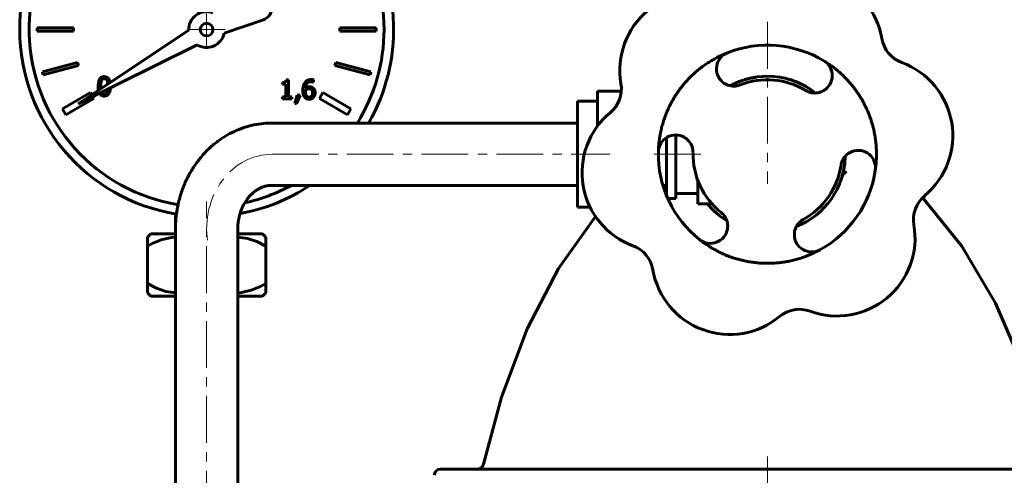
# Model space of a CAD drawing. Header units: millimetres. Extents: x -146 to 146, y -192 to 190.
# Tile 2 of 4: x -120 to 38, y 20 to 93. Entities that reach past the tile are written whole.
import ezdxf

# ---------------------------------------------------------------- set-up
doc = ezdxf.new("R2010")
doc.units = ezdxf.units.MM
doc.linetypes.add('K5LT_AXLED', pattern=[12, 7.5, -1.5, 1.5, -1.5])
doc.linetypes.add('K5LT_BASIC', pattern=[0])
doc.layers.add('Системный слой (1)', color=7, linetype='Continuous', true_color=0x6c6c6c)

# ---------------------------------------------------------------- blocks, each defined once
blk = doc.blocks.new('U4')
at = {"layer": 'Системный слой (1)', "color": 143, "linetype": 'K5LT_BASIC', "lineweight": 60, "true_color": 0x33acca}
for p, q in [((-30.48, 71.4444), (-30.48, 79.928)), ((-30.48, 62.9608), (-30.48, 71.4444))]:
    blk.add_line(p, q, dxfattribs=at)
blk = doc.blocks.new('U5')
at = {"layer": 'Системный слой (1)', "color": 143, "linetype": 'K5LT_BASIC', "lineweight": 60, "true_color": 0x33acca}
for p, q in [((-95, 48.69), (-98.97, 48.69)), ((-81.03, 48.69), (-85, 48.69))]:
    blk.add_line(p, q, dxfattribs=at)
blk = doc.blocks.new('U6')
at = {"layer": 'Системный слой (1)', "color": 143, "linetype": 'K5LT_BASIC', "lineweight": 60, "true_color": 0x33acca}
for p, q in [((-95, 58.69), (-98.97, 58.69)), ((-81.03, 58.69), (-85, 58.69))]:
    blk.add_line(p, q, dxfattribs=at)
blk = doc.blocks.new('U7')
at = {"layer": 'Системный слой (1)', "color": 143, "linetype": 'K5LT_BASIC', "lineweight": 60, "true_color": 0x33acca}
for p, q in [((-98.63, 57.16), (-99.5, 56.69)), ((-97.15, 57.77), (-98.63, 57.16)), ((-95.61, 58.11), (-97.15, 57.77)), ((-95, 58.16), (-95.61, 58.11))]:
    blk.add_line(p, q, dxfattribs=at)
blk = doc.blocks.new('U8')
at = {"layer": 'Системный слой (1)', "color": 143, "linetype": 'K5LT_BASIC', "lineweight": 60, "true_color": 0x33acca}
for p, q in [((-99.5, 50.69), (-98.06, 49.97)), ((-98.06, 49.97), (-96.56, 49.45)), ((-96.56, 49.45), (-95, 49.23))]:
    blk.add_line(p, q, dxfattribs=at)
blk = doc.blocks.new('U9')
at = {"layer": 'Системный слой (1)', "color": 143, "linetype": 'K5LT_BASIC', "lineweight": 60, "true_color": 0x33acca}
for p, q in [((-83.44, 57.94), (-85, 58.16)), ((-81.94, 57.42), (-83.44, 57.94)), ((-80.5, 56.69), (-81.94, 57.42))]:
    blk.add_line(p, q, dxfattribs=at)
blk = doc.blocks.new('U10')
at = {"layer": 'Системный слой (1)', "color": 143, "linetype": 'K5LT_BASIC', "lineweight": 60, "true_color": 0x33acca}
for p, q in [((-81.37, 50.23), (-80.5, 50.69)), ((-85, 49.23), (-84.39, 49.28)), ((-84.39, 49.28), (-82.85, 49.62)), ((-82.85, 49.62), (-81.37, 50.23))]:
    blk.add_line(p, q, dxfattribs=at)
blk = doc.blocks.new('U20')
at = {"layer": 'Системный слой (1)', "color": 143, "linetype": 'K5LT_BASIC', "lineweight": 60, "true_color": 0x33acca}
for start, end in [(291.760801, 358.594537), (219.43482, 238.594537)]:
    blk.add_arc((0, 71.4444), 12.5, start, end, dxfattribs=at)
blk = doc.blocks.new('U21')
at = {"layer": 'Системный слой (1)', "color": 143, "linetype": 'K5LT_BASIC', "lineweight": 60, "true_color": 0x33acca}
for p, q in [((0, 20.94), (-52.44, 20.94)), ((52.44, 20.94), (0, 20.94))]:
    blk.add_line(p, q, dxfattribs=at)
blk = doc.blocks.new('U22')
at = {"layer": 'Системный слой (1)', "color": 143, "linetype": 'K5LT_BASIC', "lineweight": 60, "true_color": 0x33acca}
for p, q in [((4.23, 83.21), (3.11, 83.55)), ((5.31, 82.76), (4.23, 83.21)), ((6.33, 82.22), (5.31, 82.76))]:
    blk.add_line(p, q, dxfattribs=at)
blk = doc.blocks.new('U23')
at = {"layer": 'Системный слой (1)', "color": 143, "linetype": 'K5LT_BASIC', "lineweight": 60, "true_color": 0x33acca}
for p, q in [((-27.58, 61.44), (-33.51, 53.11)), ((-33.51, 53.11), (-38.54, 43.45)), ((-38.54, 43.45), (-42.68, 32.46)), ((-42.68, 32.46), (-45.58, 21.72))]:
    blk.add_line(p, q, dxfattribs=at)
blk = doc.blocks.new('U24')
at = {"layer": 'Системный слой (1)', "color": 143, "linetype": 'K5LT_BASIC', "lineweight": 60, "true_color": 0x33acca}
for p, q in [((24.89, 64.48), (31.18, 56.69)), ((31.18, 56.69), (36.58, 47.57)), ((36.58, 47.57), (41.09, 37.12)), ((41.09, 37.12), (44.71, 25.35)), ((44.71, 25.35), (45.58, 21.72))]:
    blk.add_line(p, q, dxfattribs=at)
blk = doc.blocks.new('U25')
at = {"layer": 'Системный слой (1)', "color": 143, "linetype": 'K5LT_BASIC', "lineweight": 60, "true_color": 0x33acca}
for p, q in [((-1.75, 83.82), (-3.22, 83.52)), ((-4.64, 83.05), (-5.98, 82.42)), ((-3.22, 83.52), (-4.64, 83.05))]:
    blk.add_line(p, q, dxfattribs=at)
blk = doc.blocks.new('U27')
at = {"layer": 'Системный слой (1)', "color": 143, "linetype": 'K5LT_BASIC', "lineweight": 60, "true_color": 0x33acca}
for p, q in [((-2.81, 83.63), (-1.89, 83.8)), ((-5.99, 82.42), (-5.98, 82.43)), ((-5.98, 82.43), (-5.97, 82.43)), ((-5.97, 82.43), (-5.95, 82.44)), ((-5.97, 82.43), (-5.97, 82.43)), ((-5.95, 82.44), (-5.92, 82.46)), ((-5.92, 82.46), (-5.87, 82.48)), ((-5.87, 82.48), (-5.76, 82.54)), ((-5.76, 82.54), (-5.55, 82.65)), ((-5.55, 82.65), (-5.11, 82.86)), ((-5.11, 82.86), (-4.21, 83.22)), ((-4.21, 83.22), (-2.81, 83.63))]:
    blk.add_line(p, q, dxfattribs=at)
blk = doc.blocks.new('U28')
at = {"layer": 'Системный слой (1)', "color": 143, "linetype": 'K5LT_BASIC', "lineweight": 60, "true_color": 0x33acca}
for start, end in [(98.715388, 118.601084), (58.161907, 76.925363)]:
    blk.add_arc((0, 71.4444), 12.5, start, end, dxfattribs=at)
blk = doc.blocks.new('U40')
at = {"layer": 'Системный слой (1)', "color": 143, "linetype": 'K5LT_BASIC', "lineweight": 60, "true_color": 0x33acca}
for p, q in [((-108.44, 80.99), (-108.64, 81.32)), ((-108.09, 80.37), (-108.28, 80.7))]:
    blk.add_line(p, q, dxfattribs=at)
blk = doc.blocks.new('U41')
at = {"layer": 'Системный слой (1)', "color": 143, "linetype": 'K5LT_BASIC', "lineweight": 60, "true_color": 0x33acca}
for p, q in [((-106.98, 82.19), (-106.98, 82.31)), ((-106.98, 82.07), (-106.98, 82.19)), ((-106.97, 81.96), (-106.98, 82.07)), ((-106.88, 81.4), (-106.88, 81.4))]:
    blk.add_line(p, q, dxfattribs=at)
blk = doc.blocks.new('U42')
at = {"layer": 'Системный слой (1)', "color": 143, "linetype": 'K5LT_BASIC', "lineweight": 60, "true_color": 0x33acca}
for p, q in [((-105.98, 83.8), (-106.42, 83.9)), ((-105.81, 83.68), (-105.98, 83.8)), ((-105.74, 83.6), (-105.81, 83.68)), ((-105.71, 83.55), (-105.74, 83.6)), ((-105.69, 83.53), (-105.71, 83.55)), ((-105.69, 83.52), (-105.69, 83.53)), ((-105.66, 83.48), (-105.69, 83.52)), ((-105.49, 82.95), (-105.66, 83.48))]:
    blk.add_line(p, q, dxfattribs=at)
blk = doc.blocks.new('U43')
at = {"layer": 'Системный слой (1)', "color": 143, "linetype": 'K5LT_BASIC', "lineweight": 60, "true_color": 0x33acca}
for p, q in [((-105.97, 83.25), (-105.92, 83.09)), ((-105.92, 83.09), (-105.89, 82.91)), ((-105.89, 82.91), (-105.87, 82.7))]:
    blk.add_line(p, q, dxfattribs=at)
blk = doc.blocks.new('U44')
at = {"layer": 'Системный слой (1)', "color": 143, "linetype": 'K5LT_BASIC', "lineweight": 60, "true_color": 0x33acca}
for p, q in [((-106.42, 80.73), (-105.9, 80.88)), ((-105.9, 80.88), (-105.68, 81.12)), ((-105.68, 81.12), (-105.67, 81.13)), ((-105.67, 81.13), (-105.65, 81.16)), ((-105.65, 81.16), (-105.62, 81.23)), ((-105.62, 81.23), (-105.56, 81.37)), ((-105.56, 81.37), (-105.48, 81.72)), ((-105.48, 81.72), (-105.45, 82.11))]:
    blk.add_line(p, q, dxfattribs=at)
blk = doc.blocks.new('U45')
at = {"layer": 'Системный слой (1)', "color": 143, "linetype": 'K5LT_BASIC', "lineweight": 60, "true_color": 0x33acca}
for p, q in [((-105.93, 81.53), (-105.97, 81.39)), ((-105.89, 81.7), (-105.93, 81.53)), ((-105.87, 81.89), (-105.89, 81.7))]:
    blk.add_line(p, q, dxfattribs=at)
blk = doc.blocks.new('U46')
at = {"layer": 'Системный слой (1)', "color": 143, "linetype": 'K5LT_BASIC', "lineweight": 60, "true_color": 0x33acca}
for start, end in [(106.68627, 260.727033), (67.484601, 99.501878), (51.048256, 57.467811), (0, 35.424101), (328.201678, 0), (282.410246, 298.571835)]:
    blk.add_arc((-90, 91.4444), 28.4667, start, end, dxfattribs=at)
blk = doc.blocks.new('U47')
at = {"layer": 'Системный слой (1)', "color": 143, "linetype": 'K5LT_BASIC', "lineweight": 60, "true_color": 0x33acca}
for p, q in [((-107.39, 82.31), (-107.39, 82.1)), ((-107.39, 82.1), (-107.38, 81.9)), ((-107.38, 81.9), (-107.35, 81.71)), ((-107.22, 81.23), (-107.15, 81.11)), ((-107.15, 81.11), (-107.15, 81.1)), ((-107.15, 81.1), (-107.14, 81.09)), ((-107.14, 81.09), (-107.11, 81.05)), ((-107.11, 81.05), (-107.06, 80.99)), ((-107.06, 80.99), (-106.95, 80.89)), ((-106.95, 80.89), (-106.67, 80.76)), ((-106.67, 80.76), (-106.42, 80.73))]:
    blk.add_line(p, q, dxfattribs=at)
blk = doc.blocks.new('U48')
at = {"layer": 'Системный слой (1)', "color": 143, "linetype": 'K5LT_BASIC', "lineweight": 60, "true_color": 0x33acca}
for start, end in [(68.693283, 97.853437), (110.101011, 180), (330, 33.367013), (180, 260.703804), (280.301899, 303.55731)]:
    blk.add_arc((-90, 91.4444), 30, start, end, dxfattribs=at)
blk = doc.blocks.new('U59')
at = {"layer": 'Системный слой (1)', "color": 30, "linetype": 'K5LT_AXLED', "lineweight": 18, "true_color": 0xff8000}
for q in [(-90, 94.46), (-93.02, 91.44), (-86.98, 91.44), (-90, 88.43)]:
    blk.add_line((-90, 91.44), q, dxfattribs=at)

msp = doc.modelspace()

# ---------------------------------------------------------------- linework, layer by layer
at = {"layer": 'Системный слой (1)', "color": 143, "linetype": 'K5LT_BASIC', "lineweight": 60, "true_color": 0x33acca}
for p, q in [((-117.21, 91.69), (-117.21, 91.19)), ((-111.37, 91.69), (-117.21, 91.69)), ((-111.37, 91.19), (-111.37, 91.69)), ((-87.18, 90.84), (-80.89, 93.02)), ((-62.79, 91.69), (-68.63, 91.69)), ((-68.63, 91.69), (-68.63, 91.19)), ((-62.79, 91.19), (-62.79, 91.69)), ((-117.21, 91.19), (-111.37, 91.19)), ((-92.88, 91.33), (-110.61, 79.54)), ((-68.63, 91.19), (-62.79, 91.19)), ((-110.61, 79.54), (-91.54, 89.01)), ((-110.71, 86.16), (-116.35, 84.64)), ((-116.22, 84.16), (-110.58, 85.67)), ((-110.58, 85.67), (-110.71, 86.16)), ((-69.29, 86.16), (-69.42, 85.67)), ((-69.42, 85.67), (-63.78, 84.16)), ((-63.65, 84.64), (-69.29, 86.16)), ((-116.35, 84.64), (-116.22, 84.16)), ((-63.78, 84.16), (-63.65, 84.64)), ((-77.83, 82.95), (-77.83, 82.67)), ((-77.83, 82.67), (-77.27, 82.67)), ((-77.27, 82.67), (-77.27, 80.63)), ((-76.88, 83.37), (-77.2, 83.37)), ((-76.88, 80.63), (-76.88, 83.37)), ((-72.86, 82.99), (-72.85, 82.99)), ((-72.85, 82.99), (-72.85, 83.38)), ((-108.64, 81.32), (-113.14, 78.72)), ((-77.83, 80.63), (-77.83, 80.32)), ((-77.27, 80.63), (-77.83, 80.63)), ((-76.34, 80.63), (-76.88, 80.63)), ((-76.34, 80.32), (-76.34, 80.63)), ((-75.49, 80.9), (-75.85, 79.56)), ((-75.55, 79.56), (-74.98, 80.9)), ((-74.98, 80.9), (-75.49, 80.9)), ((-74.15, 81.56), (-74.14, 81.76)), ((-71.36, 81.32), (-71.91, 80.37)), ((-66.86, 78.72), (-71.36, 81.32)), ((-27.28, 81.53), (-23.45, 81.53)), ((-27.28, 81.53), (-27.28, 76.49)), ((-112.59, 77.77), (-108.09, 80.37)), ((-77.83, 80.32), (-76.34, 80.32)), ((-75.85, 79.56), (-75.55, 79.56)), ((-71.91, 80.37), (-67.41, 77.77)), ((-27.28, 79.93), (-30.48, 79.93)), ((-113.14, 78.72), (-112.59, 77.77)), ((-67.41, 77.77), (-66.86, 78.72)), ((-79.5, 76.44), (-46.09, 76.44)), ((-46.09, 76.44), (-40.27, 76.44)), ((-40.27, 76.44), (-30.48, 76.44)), ((-27.28, 76.49), (-26.84, 76.49)), ((-27.28, 76.49), (-27.28, 75.94)), ((-14.68, 74.53), (-14.68, 64.32)), ((-16.18, 66.4), (-16.18, 74.11)), ((-79.5, 66.44), (-46.09, 66.44)), ((-46.09, 66.44), (-40.27, 66.44)), ((-40.27, 66.44), (-30.48, 66.44)), ((-16.76, 66.4), (-16.18, 66.4)), ((-16.18, 64.78), (-16.18, 66.4)), ((-11.18, 67.25), (-11.18, 63.5)), ((-14.68, 65.16), (-11.18, 65.16)), ((-15.98, 64.32), (-14.68, 64.32)), ((-11.18, 63.5), (-9.42, 63.5)), ((-8.92, 63.5), (-9.42, 63.5)), ((-95, 61.86), (-95, 59.44)), ((-28.46, 62.96), (-30.48, 62.96)), ((-99.5, 58.16), (-98.97, 58.69)), ((-95, -68.83), (-95, 59.44)), ((-85, -68.83), (-85, 59.44)), ((-80.5, 58.16), (-81.03, 58.69)), ((-99.5, 56.69), (-99.5, 58.16)), ((-80.5, 58.16), (-80.5, 56.69)), ((-99.5, 50.69), (-99.5, 56.69)), ((-80.5, 50.69), (-80.5, 56.69)), ((-99.5, 49.22), (-99.5, 50.69)), ((-80.5, 50.69), (-80.5, 49.22)), ((-98.97, 48.69), (-99.5, 49.22)), ((-81.03, 48.69), (-80.5, 49.22))]:
    msp.add_line(p, q, dxfattribs=at)
at = {"layer": 'Системный слой (1)', "color": 30, "linetype": 'K5LT_AXLED', "lineweight": 18, "true_color": 0xff8000}
for p, q in [((0, 92.65), (0, 66.68)), ((-79.5, 71.44), (-25.28, 71.44)), ((-18.18, 71.44), (-9.18, 71.44)), ((-90, -70.83), (-90, 63.86)), ((0, 22.94), (0, -33.88))]:
    msp.add_line(p, q, dxfattribs=at)
at = {"layer": 'Системный слой (1)', "color": 143, "linetype": 'K5LT_BASIC', "lineweight": 60, "true_color": 0x33acca}
msp.add_circle((-90, 91.44), 1.02, dxfattribs=at)
for centre, radius, start, end in [((6.06, 87.86), 12.5, 9.7518, 129.7518), ((-11.19, 84.9), 12.5, 69.7518, 189.7518), ((-81.54, 94.91), 2, 289.0603, 29.0285), ((-90, 91.44), 2.88, 69.8338, 182.2432), ((-90, 91.44), 2.88, 237.7568, 347.9753), ((0, 71.44), 17.5, 58.8202, 111.5352), ((23.3, 90.83), 5, 189.7518, 249.7518), ((-5.4, 85.14), 2.78, 111.5352, 230.0994), ((7.62, 84.04), 2.78, 300.2559, 58.8202), ((17.25, 74.41), 12.5, 309.7518, 69.7518), ((0, 71.44), 12.5, 51.7608, 118.5945), ((-28.44, 81.93), 5, 309.7518, 9.7518), ((-5.4, 85.14), 2.78, 230.0994, 250.1836), ((-5.4, 85.14), 2.78, 250.1836, 291.5352), ((0, 71.44), 11.94, 58.8202, 111.5352), ((7.62, 84.04), 2.78, 238.8202, 280.1718), ((7.62, 84.04), 2.78, 280.1718, 300.2559), ((-17.25, 68.48), 12.5, 129.7518, 249.7518), ((-14.72, 71.75), 2.78, 60.2559, 178.8202), ((-14.72, 71.75), 2.78, 40.1718, 60.2559), ((-14.72, 71.75), 2.78, 358.8202, 40.1718), ((0, 71.44), 17.5, 178.8202, 231.5352), ((0, 71.44), 11.94, 178.8202, 231.5352), ((14.56, 69.28), 2.78, 130.1836, 171.5352), ((0, 71.44), 12.5, 342.8942, 358.5954), ((14.56, 69.28), 2.78, 110.0994, 130.1836), ((14.56, 69.28), 2.78, 351.5352, 110.0994), ((0, 71.44), 11.94, 298.8202, 351.5352), ((0, 71.44), 17.5, 298.8202, 351.5352), ((28.44, 60.95), 5, 129.7518, 189.7518), ((-9.16, 59.92), 2.78, 10.1836, 51.5352), ((-9.16, 59.92), 2.78, 350.0994, 10.1836), ((7.1, 58.55), 2.78, 118.8202, 160.1718), ((11.19, 57.99), 12.5, 249.7518, 9.7518), ((-9.16, 59.92), 2.78, 231.5352, 350.0994), ((7.1, 58.55), 2.78, 160.1718, 180.2559), ((7.1, 58.55), 2.78, 180.2559, 298.8202), ((-23.3, 52.06), 5, 9.7518, 69.7518), ((-6.06, 55.03), 12.5, 189.7518, 309.7518), ((5.13, 41.57), 5, 69.7518, 129.7518), ((-52.44, 19.94), 1, 90, 180)]:
    msp.add_arc(centre, radius, start, end, dxfattribs=at)
at = {"layer": 'Системный слой (1)', "color": 30, "linetype": 'K5LT_AXLED', "lineweight": 18, "true_color": 0xff8000}
msp.add_ellipse((-79.5, 59.44), major_axis=(0, -12), ratio=0.87462, start_param=3.141593, end_param=4.879237, dxfattribs=at)
at = {"layer": 'Системный слой (1)', "color": 143, "linetype": 'K5LT_BASIC', "lineweight": 60, "true_color": 0x33acca}
for points, knots in [([(33.6, 184.47), (34.91, 184.47), (36.19, 184.4), (38.74, 184.12), (40, 183.91), (42.48, 183.36), (43.7, 183.01), (46.06, 182.19), (47.21, 181.72), (49.2, 180.77), (50.04, 180.32), (52.06, 179.15), (53.23, 178.38), (55.57, 176.64), (56.74, 175.66), (58.95, 173.61), (60, 172.54), (62.27, 169.99), (63.48, 168.47), (66.04, 164.93), (67.36, 162.87), (69.88, 158.49), (71.08, 156.17), (73.21, 151.6), (74.16, 149.36), (75.96, 144.77), (76.8, 142.43), (78.39, 137.68), (79.13, 135.26), (80.52, 130.38), (81.17, 127.91), (82.18, 123.83), (82.57, 122.22), (83.03, 120.1), (83.15, 119.6), (83.71, 116.9), (84.17, 114.7), (84.64, 112.38), (84.66, 112.26), (84.76, 111.78), (84.82, 111.42), (85.81, 106.2), (86.62, 101.27), (87.49, 95.33), (87.63, 94.3), (87.97, 91.84), (88.16, 90.39), (88.44, 88.26), (88.53, 87.57), (89.39, 80.55), (90.06, 74.12), (90.75, 66.15), (90.88, 64.57), (91.05, 62.49), (91.1, 61.98), (91.19, 60.54), (91.28, 59.62), (91.57, 55.36), (91.82, 52.03), (92.39, 42.21), (92.72, 35.69), (92.98, 29), (93, 28.8), (93.32, 12.77), (93.86, -3.07), (93.98, -23.21), (93.99, -27.54), (94, -33.9), (94, -35.92), (94, -40.77), (94, -43.6), (94, -46.77), (94, -47.13), (94, -47.48)], [0, 0, 0, 0, 0.517664, 0.517664, 1.029625, 1.029625, 1.525738, 1.525738, 2.005317, 2.005317, 2.371691, 2.371691, 2.89868, 2.89868, 3.451697, 3.451697, 3.989569, 3.989569, 4.670726, 4.670726, 5.494297, 5.494297, 6.34933, 6.34933, 7.139444, 7.139444, 7.929557, 7.929557, 8.719671, 8.719671, 9.509785, 9.509785, 10.023194, 10.023194, 10.181189, 10.181189, 10.872996, 10.872996, 10.910048, 10.910048, 11.022886, 11.022886, 12.535987, 12.535987, 12.851586, 12.851586, 13.294334, 13.294334, 13.505492, 13.505492, 15.4445, 15.4445, 15.923722, 15.923722, 16.078482, 16.078482, 16.358649, 16.358649, 17.365246, 17.365246, 19.322518, 19.322518, 19.383887, 19.383887, 24.135838, 24.135838, 25.438653, 25.438653, 26.045648, 26.045648, 26.894823, 26.894823, 26.998403, 26.998403, 26.998403, 26.998403]), ([(33.6, 176.47), (34.62, 176.47), (35.62, 176.41), (37.57, 176.2), (38.53, 176.04), (40.43, 175.62), (41.37, 175.35), (43.19, 174.72), (44.07, 174.35), (45.82, 173.52), (46.69, 173.04), (47.8, 172.35), (48.05, 172.19), (49.25, 171.39), (50.18, 170.69), (52.09, 169.1), (53.05, 168.19), (55.02, 166.14), (56.01, 164.99), (58.13, 162.28), (59.24, 160.7), (61.48, 157.12), (62.61, 155.12), (64.71, 150.96), (65.7, 148.81), (67.51, 144.49), (68.34, 142.32), (69.9, 137.9), (70.63, 135.66), (72.02, 131.08), (72.67, 128.75), (74.04, 123.51), (74.71, 120.58), (75.51, 117.12), (75.62, 116.6), (75.96, 114.96), (76.2, 113.84), (77.35, 108.1), (78.17, 103.37), (79.2, 96.72), (79.49, 94.78), (80.03, 90.88), (80.29, 88.92), (80.61, 86.37), (80.69, 85.78), (80.92, 83.84), (81.08, 82.5), (81.88, 75.42), (82.36, 69.63), (82.97, 63.34), (83, 62.8), (83.16, 61.07), (83.23, 59.88), (83.35, 58.3), (83.38, 57.9), (83.62, 54.58), (83.82, 51.64), (84.2, 45.36), (84.39, 42.01), (85.17, 26.14), (85.53, 13.52), (85.77, -0.93), (85.8, -2.84), (85.86, -7.82), (85.89, -10.9), (85.94, -16.61), (85.95, -19.22), (85.98, -24.06), (85.98, -26.29), (85.99, -29.64), (85.99, -30.76), (86, -32.67), (86, -33.45), (86, -35.47), (86, -36.71), (86, -38.33), (86, -38.72), (86, -40.49), (86, -41.87), (86, -44.64), (86, -46.03), (86, -47.43), (86, -47.46), (86, -47.48)], [0, 0, 0, 0, 0.471299, 0.471299, 0.937837, 0.937837, 1.394544, 1.394544, 1.828753, 1.828753, 2.269764, 2.269764, 2.404242, 2.404242, 2.89691, 2.89691, 3.426669, 3.426669, 4.019624, 4.019624, 4.732147, 4.732147, 5.53909, 5.53909, 6.346032, 6.346032, 7.125801, 7.125801, 7.90557, 7.90557, 8.685339, 8.685339, 9.655999, 9.655999, 9.828507, 9.828507, 10.195602, 10.195602, 11.705865, 11.705865, 12.327341, 12.327341, 12.954576, 12.954576, 13.142857, 13.142857, 13.570291, 13.570291, 15.386411, 15.386411, 15.556111, 15.556111, 15.931433, 15.931433, 16.056193, 16.056193, 16.979084, 16.979084, 18.02281, 18.02281, 21.956043, 21.956043, 22.55421, 22.55421, 23.512683, 23.512683, 24.330069, 24.330069, 25.027137, 25.027137, 25.376094, 25.376094, 25.621596, 25.621596, 26.007541, 26.007541, 26.128551, 26.128551, 26.560883, 26.560883, 26.993214, 26.993214, 26.998339, 26.998339, 26.998339, 26.998339]), ([(-95, 59.44), (-95, 59.45), (-95, 59.46), (-95, 59.48), (-95, 59.5), (-95, 59.54), (-95, 59.56), (-95, 59.64), (-95, 59.69), (-95, 59.84), (-94.99, 59.94), (-94.98, 60.23), (-94.98, 60.41), (-94.94, 60.96), (-94.91, 61.32), (-94.86, 61.73), (-94.86, 61.78), (-94.76, 62.34), (-94.68, 62.85), (-94.58, 63.4), (-94.56, 63.46), (-94.41, 64.14), (-94.23, 64.77), (-93.82, 65.99), (-93.59, 66.58), (-93.06, 67.72), (-92.77, 68.26), (-92.14, 69.31), (-91.8, 69.82), (-91.08, 70.77), (-90.7, 71.22), (-89.9, 72.08), (-89.48, 72.48), (-88.61, 73.22), (-88.16, 73.57), (-87.23, 74.2), (-86.75, 74.49), (-85.78, 75.01), (-85.28, 75.23), (-84.27, 75.63), (-83.75, 75.81), (-82.72, 76.09), (-82.19, 76.2), (-81.14, 76.36), (-80.61, 76.41), (-79.89, 76.44), (-79.7, 76.44), (-79.5, 76.44)], [0, 0, 0, 0, 0.015646, 0.015646, 0.043027, 0.043027, 0.093877, 0.093877, 0.191665, 0.191665, 0.383329, 0.383329, 0.747111, 0.747111, 1.443404, 1.443404, 1.55113, 1.55113, 2.543613, 2.543613, 2.648364, 2.648364, 3.914542, 3.914542, 5.156284, 5.156284, 6.375833, 6.375833, 7.574576, 7.574576, 8.754182, 8.754182, 9.916478, 9.916478, 11.061753, 11.061753, 12.19172, 12.19172, 13.309476, 13.309476, 14.415306, 14.415306, 15.512467, 15.512467, 16.605331, 16.605331, 17, 17, 17, 17]), ([(12.66, 68.68), (12.66, 68.68), (12.66, 68.68), (12.49, 68.51), (12.33, 68.36), (12.19, 68.19), (12.16, 68.16), (12.14, 68.13)], [-0.1074682, -0.1074682, -0.1074682, -0.1074682, -0.1069529, -0.1069529, -0.0200732, -0.0200732, 0, 0, 0, 0]), ([(-85, 59.44), (-85, 59.44), (-85, 59.44), (-84.98, 59.76), (-84.98, 60.08), (-84.91, 60.7), (-84.86, 61.01), (-84.75, 61.52), (-84.69, 61.72), (-84.61, 62.01), (-84.59, 62.08), (-84.47, 62.43), (-84.37, 62.69), (-84.14, 63.19), (-84.01, 63.41), (-83.88, 63.64), (-83.88, 63.65), (-83.75, 63.86), (-83.61, 64.07), (-83.4, 64.36), (-83.33, 64.44), (-83.19, 64.6), (-83.13, 64.68), (-83, 64.81), (-82.95, 64.87), (-82.77, 65.05), (-82.64, 65.17), (-82.36, 65.41), (-82.2, 65.53), (-81.88, 65.75), (-81.71, 65.84), (-81.39, 66.01), (-81.23, 66.08), (-80.91, 66.21), (-80.75, 66.26), (-80.43, 66.34), (-80.27, 66.38), (-79.96, 66.42), (-79.8, 66.44), (-79.6, 66.44), (-79.55, 66.44), (-79.5, 66.44)], [0, 0, 0, 0, 0.000372, 0.000372, 1.686266, 1.686266, 3.33747, 3.33747, 4.50314, 4.50314, 4.947216, 4.947216, 6.51851, 6.51851, 8.044029, 8.044029, 8.051899, 8.051899, 9.55039, 9.55039, 10.230364, 10.230364, 10.865426, 10.865426, 11.404209, 11.404209, 12.520283, 12.520283, 13.920595, 13.920595, 15.292984, 15.292984, 16.643109, 16.643109, 17.976092, 17.976092, 19.293619, 19.293619, 20.604275, 20.604275, 21, 21, 21, 21]), ([(-46.56, 20.94), (-46.56, 20.94), (-46.56, 20.94), (-46.52, 20.95), (-46.47, 20.95), (-46.43, 20.95), (-46.43, 20.95), (-46.4, 20.96), (-46.38, 20.96), (-46.35, 20.97), (-46.34, 20.97), (-46.33, 20.97), (-46.32, 20.97), (-46.32, 20.97), (-46.32, 20.97), (-46.31, 20.98), (-46.31, 20.98), (-46.31, 20.98), (-46.3, 20.98), (-46.3, 20.98), (-46.3, 20.98), (-46.29, 20.98), (-46.28, 20.98), (-46.26, 20.99), (-46.25, 21), (-46.21, 21.01), (-46.18, 21.02), (-46.11, 21.05), (-46.07, 21.07), (-46, 21.11), (-45.96, 21.14), (-45.9, 21.19), (-45.87, 21.22), (-45.81, 21.29), (-45.78, 21.32), (-45.72, 21.39), (-45.7, 21.43), (-45.66, 21.51), (-45.64, 21.55), (-45.61, 21.63), (-45.59, 21.68), (-45.58, 21.72)], [0, 0, 0, 0, 0.000697, 0.000697, 2.746082, 2.746082, 2.959949, 2.959949, 4.329508, 4.329508, 4.941121, 4.941121, 5.214254, 5.214254, 5.336229, 5.336229, 5.458203, 5.458203, 5.573107, 5.573107, 5.799379, 5.799379, 6.250155, 6.250155, 7.148172, 7.148172, 8.944206, 8.944206, 11.842417, 11.842417, 14.648761, 14.648761, 17.407378, 17.407378, 20.25473, 20.25473, 23.153361, 23.153361, 26.04951, 26.04951, 29, 29, 29, 29])]:
    msp.add_open_spline(points, degree=3, knots=knots, dxfattribs=at)
for points in [[(-17.5, 71.8), (-17.35, 79.08), (-13.19, 85.05), (-6.42, 87.72)], [(9.06, 86.42), (15.29, 82.65), (18.38, 76.06), (17.31, 68.87)], [(8.44, 56.11), (2.06, 52.6), (-5.19, 53.22), (-10.89, 57.74)]]:
    msp.add_rational_spline(points, [1, 0.888340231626, 0.888340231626, 1], degree=3, dxfattribs=at)
for points, degree in [([(-106.42, 83.9), (-106.92, 83.9), (-107.39, 83.14), (-107.39, 82.31)], 2), ([(-106.98, 82.31), (-106.98, 82.61), (-106.93, 83.09), (-106.87, 83.24)], 2), ([(-106.87, 83.24), (-106.81, 83.4), (-106.59, 83.56), (-106.42, 83.56)], 2), ([(-106.42, 83.56), (-106.25, 83.56), (-106.03, 83.4), (-105.97, 83.25)], 2), ([(-77.2, 83.37), (-77.22, 83.13), (-77.51, 82.95), (-77.83, 82.95)], 2), ([(-74.23, 82.93), (-74.4, 82.69), (-74.56, 82.05), (-74.56, 81.65)], 2), ([(-73.19, 83.42), (-73.54, 83.42), (-74.06, 83.16), (-74.23, 82.93)], 2), ([(-74.14, 82.05), (-74.09, 82.55), (-73.63, 83.07), (-73.25, 83.07)], 2), ([(-73.5, 82.26), (-73.69, 82.26), (-73.99, 82.15), (-74.14, 82.05)], 2), ([(-72.91, 82.08), (-73.06, 82.19), (-73.33, 82.26), (-73.5, 82.26)], 2), ([(-73.25, 83.07), (-73.13, 83.07), (-72.92, 83.02), (-72.86, 82.99)], 2), ([(-72.85, 83.38), (-72.91, 83.4), (-73.09, 83.42), (-73.19, 83.42)], 2), ([(-106.42, 81.07), (-106.6, 81.07), (-106.82, 81.24), (-106.88, 81.4)], 2), ([(-105.97, 81.39), (-106.03, 81.23), (-106.25, 81.07), (-106.42, 81.07)], 2), ([(-74.56, 81.65), (-74.56, 81.25), (-74.38, 80.69), (-74.22, 80.53)], 2), ([(-73.93, 80.76), (-74.02, 80.86), (-74.15, 81.25), (-74.15, 81.56)], 2), ([(-74.14, 81.76), (-74.01, 81.84), (-73.74, 81.92), (-73.6, 81.92)], 2), ([(-73.55, 80.59), (-73.66, 80.59), (-73.84, 80.66), (-73.93, 80.76)], 2), ([(-73.6, 81.92), (-73.49, 81.92), (-73.29, 81.88), (-73.21, 81.82)], 2), ([(-73, 81.29), (-73, 80.94), (-73.3, 80.59), (-73.55, 80.59)], 2), ([(-73.21, 81.82), (-73.1, 81.73), (-73, 81.47), (-73, 81.29)], 2), ([(-72.58, 81.3), (-72.58, 81.57), (-72.75, 81.96), (-72.91, 82.08)], 2), ([(-72.87, 80.54), (-72.74, 80.67), (-72.58, 81.07), (-72.58, 81.3)], 2), ([(-74.22, 80.53), (-74.09, 80.39), (-73.76, 80.25), (-73.55, 80.25)], 2), ([(-73.55, 80.25), (-73.35, 80.25), (-73.01, 80.4), (-72.87, 80.54)], 2), ([(12.14, 68.13), (12.05, 68.03), (11.99, 67.9), (11.95, 67.77)], 3)]:
    msp.add_open_spline(points, degree=degree, dxfattribs=at)

# ---------------------------------------------------------------- block references
at = {"layer": 'Системный слой (1)'}
for name in ['U48', 'U46', 'U59', 'U42', 'U27', 'U25', 'U28', 'U47', 'U41', 'U43', 'U22', 'U40', 'U44', 'U45', 'U4', 'U20', 'U24', 'U23', 'U6', 'U7', 'U9', 'U8', 'U10', 'U5', 'U21']:
    msp.add_blockref(name, (0, 0), dxfattribs=at)

doc.saveas('drawing.dxf')
